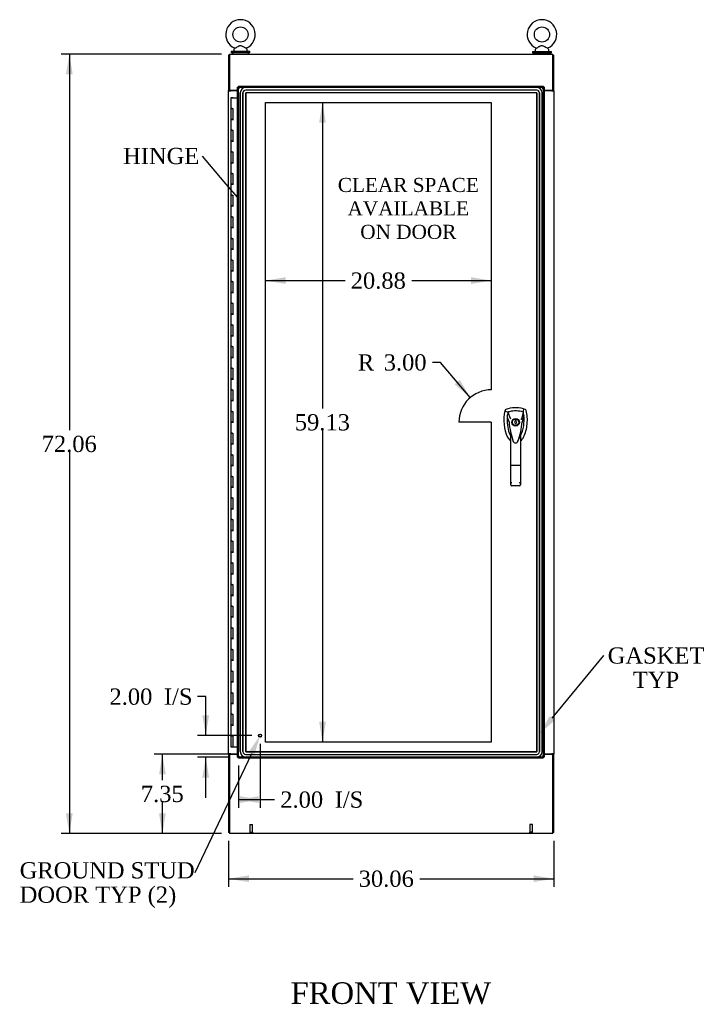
# Model space of a CAD drawing. Header units: inches. Extents: x 1 to 359, y -2 to 239.
# Tile 3 of 10: x 64 to 127, y 56 to 147. Entities that reach past the tile are written whole.
import ezdxf
from ezdxf import colors
from ezdxf.entities.mleader import LeaderData, LeaderLine
from ezdxf.enums import TextEntityAlignment as Align
from ezdxf.lldxf.tags import DXFTag
from ezdxf.math import Vec2, Vec3

# ---------------------------------------------------------------- set-up
doc = ezdxf.new("R2010")
doc.units = ezdxf.units.IN
doc.header["$MEASUREMENT"] = 0
for name, color, linetype in [('COM54578-60', 7, 'Continuous'), ('COM70219', 7, 'Continuous'), ('COM71109-1', 7, 'Continuous'), ('COM71110-2', 7, 'Continuous'), ('COM71111-4', 7, 'Continuous'), ('COM71112-4', 7, 'Continuous'), ('Default', 7, 'Continuous'), ('DV1_Default', 7, 'Continuous'), ('HAN13066', 7, 'Continuous'), ('SCS00680', 7, 'Continuous'), ('STD21878', 7, 'Continuous'), ('WAF25362', 7, 'Continuous'), ('WAM254785', 7, 'Continuous')]:
    doc.layers.add(name, color=color, linetype=linetype)
doc.styles.add('SEACAD_Times_New_Roman', font='times.ttf')
tags = doc.linetypes.add('HIDDEN2', pattern=[0.1875, 0.125, -0.0625]).pattern_tags.tags
tags[6:7] = [DXFTag(74, 4), DXFTag(75, 0), DXFTag(340, '0'), DXFTag(46, 0.0), DXFTag(50, 0.0), DXFTag(44, 0.0), DXFTag(45, 0.0)]
tags[4:5] = [DXFTag(74, 4), DXFTag(75, 0), DXFTag(340, '0'), DXFTag(46, 0.0), DXFTag(50, 0.0), DXFTag(44, 0.0), DXFTag(45, 0.0)]
doc.dimstyles.new('HAMMOND_(STH-300_x_200)', dxfattribs={"dimtxt": 1.5, "dimasz": 1.875, "dimexe": 0.75, "dimexo": 0.75, "dimgap": 0.375, "dimtad": 0, "dimtih": 1, "dimtoh": 1, "dimzin": 0, "dimdsep": 46, "dimtxsty": 'SEACAD_Times_New_Roman', "dimblk1": '_SE_FILLED', "dimblk2": '_SE_FILLED', "dimsah": 1, "dimcen": 0.75, "dimadec": 0, "dimazin": 0, "dimtfac": 0.8, "dimtofl": 0, "dimtmove": 1, "dimatfit": 3, "dimfxl": 1, "dimtolj": 1, "dimtzin": 0, "dimarcsym": 0})

# ---------------------------------------------------------------- blocks, each defined once
blk = doc.blocks.new('_SE_FILLED')
at = {"color": 0}
blk.add_line((0, 0), (-1, 0), dxfattribs=at)
blk.add_solid([(0, 0), (-1, -0.1665), (-1, 0.1665), (0, 0)], dxfattribs=at)
blk = doc.blocks.new('SE')
at = {"layer": 'COM54578-60', "color": 7, "linetype": 'Continuous'}
for p, q in [((84.068, 139.577), (83.951, 139.577)), ((83.951, 139.577), (83.951, 138.577)), ((84.005, 139.586), (84.005, 139.612)), ((84.005, 139.612), (84.055, 139.612)), ((84.055, 139.586), (84.005, 139.586)), ((84.018, 139.586), (84.018, 139.577)), ((84.055, 139.612), (84.08, 139.612)), ((84.055, 139.586), (84.08, 139.586)), ((84.068, 139.577), (84.553, 139.577)), ((84.08, 139.612), (84.13, 139.612)), ((84.13, 139.586), (84.08, 139.586)), ((84.118, 139.577), (84.118, 139.586)), ((84.13, 139.612), (84.13, 139.586)), ((84.068, 138.577), (83.951, 138.577)), ((83.951, 138.577), (84.068, 138.577)), ((83.951, 138.577), (83.951, 137.577)), ((84.068, 138.577), (84.135, 138.577)), ((84.135, 138.577), (84.135, 137.578)), ((84.068, 137.578), (83.951, 137.578)), ((83.951, 137.578), (83.951, 136.577)), ((83.951, 137.577), (84.185, 137.577)), ((84.068, 137.578), (84.135, 137.578)), ((84.068, 136.577), (83.951, 136.577)), ((83.951, 136.577), (84.068, 136.577)), ((83.951, 136.577), (83.951, 135.577)), ((84.068, 136.577), (84.135, 136.577)), ((84.135, 136.577), (84.135, 135.578)), ((84.068, 135.578), (83.951, 135.578)), ((83.951, 135.578), (83.951, 134.577)), ((83.951, 135.577), (84.185, 135.577)), ((84.068, 135.578), (84.135, 135.578)), ((84.068, 134.577), (83.951, 134.577)), ((83.951, 134.577), (84.068, 134.577)), ((83.951, 134.577), (83.951, 133.577)), ((84.068, 134.577), (84.135, 134.577)), ((84.135, 134.577), (84.135, 133.578)), ((84.068, 133.578), (83.951, 133.578)), ((83.951, 133.578), (83.951, 132.577)), ((83.951, 133.577), (84.185, 133.577)), ((84.068, 133.578), (84.135, 133.578)), ((84.068, 132.577), (83.951, 132.577)), ((83.951, 132.577), (84.068, 132.577)), ((83.951, 132.577), (83.951, 131.577)), ((84.068, 132.577), (84.135, 132.577)), ((84.135, 132.577), (84.135, 131.578)), ((84.068, 131.578), (83.951, 131.578)), ((83.951, 131.578), (83.951, 130.577)), ((83.951, 131.577), (84.185, 131.577)), ((84.068, 131.578), (84.135, 131.578)), ((84.068, 130.577), (83.951, 130.577)), ((83.951, 130.577), (84.068, 130.577)), ((83.951, 130.577), (83.951, 129.577)), ((84.068, 130.577), (84.135, 130.577)), ((84.135, 130.577), (84.135, 129.578)), ((84.068, 129.578), (83.951, 129.578)), ((83.951, 129.578), (83.951, 128.577)), ((83.951, 129.577), (84.185, 129.577)), ((84.068, 129.578), (84.135, 129.578)), ((84.068, 128.577), (83.951, 128.577)), ((83.951, 128.577), (84.068, 128.577)), ((83.951, 128.577), (83.951, 127.577)), ((84.068, 128.577), (84.135, 128.577)), ((84.135, 128.577), (84.135, 127.578)), ((84.068, 127.578), (83.951, 127.578)), ((83.951, 127.578), (83.951, 126.577)), ((83.951, 127.577), (84.185, 127.577)), ((84.068, 127.578), (84.135, 127.578)), ((84.068, 126.577), (83.951, 126.577)), ((83.951, 126.577), (84.068, 126.577)), ((83.951, 126.577), (83.951, 125.577)), ((84.068, 126.577), (84.135, 126.577)), ((84.135, 126.577), (84.135, 125.578)), ((84.068, 125.578), (83.951, 125.578)), ((83.951, 125.578), (83.951, 124.577)), ((83.951, 125.577), (84.185, 125.577)), ((84.068, 125.578), (84.135, 125.578)), ((84.068, 124.577), (83.951, 124.577)), ((83.951, 124.577), (84.068, 124.577)), ((83.951, 124.577), (83.951, 123.577)), ((84.068, 124.577), (84.135, 124.577)), ((84.135, 124.577), (84.135, 123.578)), ((84.068, 123.578), (83.951, 123.578)), ((83.951, 123.578), (83.951, 122.577)), ((83.951, 123.577), (84.185, 123.577)), ((84.068, 123.578), (84.135, 123.578)), ((84.068, 122.577), (83.951, 122.577)), ((83.951, 122.577), (84.068, 122.577)), ((83.951, 122.577), (83.951, 121.577)), ((84.068, 122.577), (84.135, 122.577)), ((84.135, 122.577), (84.135, 121.578)), ((84.068, 121.578), (83.951, 121.578)), ((83.951, 121.578), (83.951, 120.577)), ((83.951, 121.577), (84.185, 121.577)), ((84.068, 121.578), (84.135, 121.578)), ((84.068, 120.577), (83.951, 120.577)), ((83.951, 120.577), (84.068, 120.577)), ((83.951, 120.577), (83.951, 119.577)), ((84.068, 120.577), (84.135, 120.577)), ((84.135, 120.577), (84.135, 119.578)), ((84.068, 119.578), (83.951, 119.578)), ((83.951, 119.578), (83.951, 118.577)), ((83.951, 119.577), (84.185, 119.577)), ((84.068, 119.578), (84.135, 119.578)), ((84.068, 118.577), (83.951, 118.577)), ((83.951, 118.577), (84.068, 118.577)), ((83.951, 118.577), (83.951, 117.577)), ((84.068, 118.577), (84.135, 118.577)), ((84.135, 118.577), (84.135, 117.578)), ((84.068, 117.578), (83.951, 117.578)), ((83.951, 117.578), (83.951, 116.577)), ((83.951, 117.577), (84.185, 117.577)), ((84.068, 117.578), (84.135, 117.578)), ((84.068, 116.577), (83.951, 116.577)), ((83.951, 116.577), (84.068, 116.577)), ((83.951, 116.577), (83.951, 115.577)), ((84.068, 116.577), (84.135, 116.577)), ((84.135, 116.577), (84.135, 115.578)), ((84.068, 115.578), (83.951, 115.578)), ((83.951, 115.578), (83.951, 114.577)), ((83.951, 115.577), (84.185, 115.577)), ((84.068, 115.578), (84.135, 115.578)), ((84.068, 114.577), (83.951, 114.577)), ((83.951, 114.577), (84.068, 114.577)), ((83.951, 114.577), (83.951, 113.577)), ((84.068, 114.577), (84.135, 114.577)), ((84.135, 114.577), (84.135, 113.578)), ((84.068, 113.578), (83.951, 113.578)), ((83.951, 113.578), (83.951, 112.577)), ((83.951, 113.577), (84.185, 113.577)), ((84.068, 113.578), (84.135, 113.578)), ((84.068, 112.577), (83.951, 112.577)), ((83.951, 112.577), (84.068, 112.577)), ((83.951, 112.577), (83.951, 111.577)), ((84.068, 112.577), (84.135, 112.577)), ((84.135, 112.577), (84.135, 111.578)), ((84.068, 111.578), (83.951, 111.578)), ((83.951, 111.578), (83.951, 110.577)), ((83.951, 111.577), (84.185, 111.577)), ((84.068, 111.578), (84.135, 111.578)), ((84.068, 110.577), (83.951, 110.577)), ((83.951, 110.577), (84.068, 110.577)), ((83.951, 110.577), (83.951, 109.577)), ((84.068, 110.577), (84.135, 110.577)), ((84.135, 110.577), (84.135, 109.578)), ((84.068, 109.578), (83.951, 109.578)), ((83.951, 109.578), (83.951, 108.577)), ((83.951, 109.577), (84.185, 109.577)), ((84.068, 109.578), (84.135, 109.578)), ((84.068, 108.577), (83.951, 108.577)), ((83.951, 108.577), (84.068, 108.577)), ((83.951, 108.577), (83.951, 107.577)), ((84.068, 108.577), (84.135, 108.577)), ((84.135, 108.577), (84.135, 107.578)), ((84.068, 107.578), (83.951, 107.578)), ((83.951, 107.578), (83.951, 106.577)), ((83.951, 107.577), (84.185, 107.577)), ((84.068, 107.578), (84.135, 107.578)), ((84.068, 106.577), (83.951, 106.577)), ((83.951, 106.577), (84.068, 106.577)), ((83.951, 106.577), (83.951, 105.577)), ((84.068, 106.577), (84.135, 106.577)), ((84.135, 106.577), (84.135, 105.578)), ((84.068, 105.578), (83.951, 105.578)), ((83.951, 105.578), (83.951, 104.577)), ((83.951, 105.577), (84.185, 105.577)), ((84.068, 105.578), (84.135, 105.578)), ((84.068, 104.577), (83.951, 104.577)), ((83.951, 104.577), (84.068, 104.577)), ((83.951, 104.577), (83.951, 103.577)), ((84.068, 104.577), (84.135, 104.577)), ((84.135, 104.577), (84.135, 103.578)), ((84.068, 103.578), (83.951, 103.578)), ((83.951, 103.578), (83.951, 102.577)), ((83.951, 103.577), (84.185, 103.577)), ((84.068, 103.578), (84.135, 103.578)), ((84.068, 102.577), (83.951, 102.577)), ((83.951, 102.577), (84.068, 102.577)), ((83.951, 102.577), (83.951, 101.577)), ((84.068, 102.577), (84.135, 102.577)), ((84.135, 102.577), (84.135, 101.578)), ((84.068, 101.578), (83.951, 101.578)), ((83.951, 101.578), (83.951, 100.577)), ((83.951, 101.577), (84.185, 101.577)), ((84.068, 101.578), (84.135, 101.578)), ((84.068, 100.577), (83.951, 100.577)), ((83.951, 100.577), (84.068, 100.577)), ((83.951, 100.577), (83.951, 99.577)), ((84.068, 100.577), (84.135, 100.577)), ((84.135, 100.577), (84.135, 99.578)), ((84.068, 99.578), (83.951, 99.578)), ((83.951, 99.578), (83.951, 98.577)), ((83.951, 99.577), (84.185, 99.577)), ((84.068, 99.578), (84.135, 99.578)), ((84.068, 98.577), (83.951, 98.577)), ((83.951, 98.577), (84.068, 98.577)), ((83.951, 98.577), (83.951, 97.577)), ((84.068, 98.577), (84.135, 98.577)), ((84.135, 98.577), (84.135, 97.578)), ((84.068, 97.578), (83.951, 97.578)), ((83.951, 97.578), (83.951, 96.577)), ((83.951, 97.577), (84.185, 97.577)), ((84.068, 97.578), (84.135, 97.578)), ((84.068, 96.577), (83.951, 96.577)), ((83.951, 96.577), (84.068, 96.577)), ((83.951, 96.577), (83.951, 95.577)), ((84.068, 96.577), (84.135, 96.577)), ((84.135, 96.577), (84.135, 95.578)), ((84.068, 95.578), (83.951, 95.578)), ((83.951, 95.578), (83.951, 94.577)), ((83.951, 95.577), (84.185, 95.577)), ((84.068, 95.578), (84.135, 95.578)), ((84.068, 94.577), (83.951, 94.577)), ((83.951, 94.577), (84.068, 94.577)), ((83.951, 94.577), (83.951, 93.577)), ((84.068, 94.577), (84.135, 94.577)), ((84.135, 94.577), (84.135, 93.578)), ((84.068, 93.578), (83.951, 93.578)), ((83.951, 93.578), (83.951, 92.577)), ((83.951, 93.577), (84.185, 93.577)), ((84.068, 93.578), (84.135, 93.578)), ((84.068, 92.577), (83.951, 92.577)), ((83.951, 92.577), (84.068, 92.577)), ((83.951, 92.577), (83.951, 91.577)), ((84.068, 92.577), (84.135, 92.577)), ((84.135, 92.577), (84.135, 91.578)), ((84.068, 91.578), (83.951, 91.578)), ((83.951, 91.578), (83.951, 90.577)), ((83.951, 91.577), (84.185, 91.577)), ((84.068, 91.578), (84.135, 91.578)), ((84.068, 90.577), (83.951, 90.577)), ((83.951, 90.577), (84.068, 90.577)), ((83.951, 90.577), (83.951, 89.577)), ((84.068, 90.577), (84.135, 90.577)), ((84.135, 90.577), (84.135, 89.578)), ((84.068, 89.578), (83.951, 89.578)), ((83.951, 89.578), (83.951, 88.577)), ((83.951, 89.577), (84.185, 89.577)), ((84.068, 89.578), (84.135, 89.578)), ((84.068, 88.577), (83.951, 88.577)), ((83.951, 88.577), (84.068, 88.577)), ((83.951, 88.577), (83.951, 87.577)), ((84.068, 88.577), (84.135, 88.577)), ((84.135, 88.577), (84.135, 87.578)), ((84.068, 87.578), (83.951, 87.578)), ((83.951, 87.578), (83.951, 86.577)), ((83.951, 87.577), (84.185, 87.577)), ((84.068, 87.578), (84.135, 87.578)), ((84.068, 86.577), (83.951, 86.577)), ((83.951, 86.577), (84.068, 86.577)), ((83.951, 86.577), (83.951, 85.577)), ((84.068, 86.577), (84.135, 86.577)), ((84.135, 86.577), (84.135, 85.578)), ((84.068, 85.578), (83.951, 85.578)), ((83.951, 85.578), (83.951, 84.577)), ((83.951, 85.577), (84.185, 85.577)), ((84.068, 85.578), (84.135, 85.578)), ((84.068, 84.577), (83.951, 84.577)), ((83.951, 84.577), (84.068, 84.577)), ((83.951, 84.577), (83.951, 83.577)), ((84.068, 84.577), (84.135, 84.577)), ((84.135, 84.577), (84.135, 83.578)), ((84.068, 83.578), (83.951, 83.578)), ((83.951, 83.578), (83.951, 82.577)), ((83.951, 83.577), (84.185, 83.577)), ((84.068, 83.578), (84.135, 83.578)), ((84.068, 82.577), (83.951, 82.577)), ((83.951, 82.577), (84.068, 82.577)), ((83.951, 82.577), (83.951, 81.577)), ((84.068, 82.577), (84.135, 82.577)), ((84.135, 82.577), (84.135, 81.578)), ((84.068, 81.578), (83.951, 81.578)), ((83.951, 81.578), (83.951, 80.577)), ((83.951, 81.577), (84.185, 81.577)), ((84.068, 81.578), (84.135, 81.578)), ((83.951, 80.577), (84.068, 80.577)), ((83.951, 80.577), (84.135, 80.577)), ((83.951, 80.577), (83.951, 79.577)), ((84.018, 80.577), (84.018, 80.577)), ((84.135, 80.577), (84.068, 80.577)), ((84.118, 80.577), (84.118, 80.577)), ((84.135, 80.577), (84.135, 79.577)), ((83.951, 79.577), (84.135, 79.577)), ((84.135, 79.577), (84.553, 79.577))]:
    blk.add_line(p, q, dxfattribs=at)
at = {"layer": 'COM70219', "color": 7, "linetype": 'HIDDEN2'}
for p, q in [((112.225, 140.53), (85.32, 140.53)), ((112.225, 140.529), (85.32, 140.529)), ((112.225, 140.28), (85.32, 140.28)), ((112.225, 140.53), (112.226, 140.53)), ((112.225, 140.529), (112.226, 140.529)), ((112.225, 140.28), (112.226, 140.28)), ((84.82, 140.03), (84.82, 79.125)), ((84.821, 79.125), (84.821, 140.03)), ((84.821, 140.03), (84.821, 79.125)), ((84.822, 79.125), (84.822, 140.03)), ((85.07, 140.03), (85.07, 79.125)), ((85.071, 79.125), (85.071, 140.03)), ((85.319, 140.03), (85.319, 79.125)), ((112.225, 140.031), (85.32, 140.031)), ((85.32, 79.125), (85.32, 140.03)), ((85.32, 140.03), (85.32, 79.125)), ((112.225, 140.03), (85.32, 140.03)), ((85.321, 79.125), (85.321, 140.03)), ((112.225, 140.031), (112.226, 140.031)), ((112.225, 140.03), (112.226, 140.03)), ((112.225, 79.125), (112.225, 140.03)), ((112.226, 140.03), (112.226, 79.125)), ((112.226, 79.125), (112.226, 140.03)), ((112.227, 140.03), (112.227, 79.125)), ((112.475, 79.125), (112.475, 140.03)), ((112.476, 140.03), (112.476, 79.125)), ((112.724, 79.125), (112.724, 140.03)), ((112.725, 140.03), (112.725, 79.125)), ((112.725, 79.125), (112.725, 140.03)), ((112.726, 140.03), (112.726, 79.125)), ((85.32, 79.125), (112.225, 79.125)), ((85.32, 79.124), (112.225, 79.124)), ((85.32, 78.875), (112.225, 78.875)), ((85.32, 78.626), (112.225, 78.626)), ((85.32, 78.625), (112.225, 78.625)), ((112.226, 79.125), (112.225, 79.125)), ((112.226, 79.124), (112.225, 79.124)), ((112.226, 78.875), (112.225, 78.875)), ((112.226, 78.626), (112.225, 78.626)), ((112.226, 78.625), (112.225, 78.625))]:
    blk.add_line(p, q, dxfattribs=at)
for centre, radius, start, end in [((85.32, 140.03), 0.5, 90, 180), ((85.321, 140.03), 0.5, 90, 180), ((85.32, 140.03), 0.499, 90, 180), ((85.321, 140.03), 0.499, 90, 180), ((85.32, 140.03), 0.25, 90, 180), ((85.321, 140.03), 0.25, 90, 180), ((112.225, 140.03), 0.5, 0, 90), ((112.225, 140.03), 0.499, 0, 90), ((112.225, 140.03), 0.25, 0, 90), ((112.226, 140.03), 0.5, 0, 90), ((112.226, 140.03), 0.499, 0, 90), ((112.226, 140.03), 0.25, 0, 90), ((85.32, 140.03), 0.001, 90, 180), ((85.321, 140.03), 0.001, 90, 180), ((112.225, 140.03), 0.001, 0, 90), ((112.226, 140.03), 0.001, 0, 90), ((85.32, 79.125), 0.5, 180, 270), ((85.321, 79.125), 0.5, 180, 270), ((85.32, 79.125), 0.499, 180, 270), ((85.321, 79.125), 0.499, 180, 270), ((85.32, 79.125), 0.25, 180, 270), ((85.321, 79.125), 0.25, 180, 270), ((85.32, 79.125), 0.001, 180, 270), ((85.321, 79.125), 0.001, 180, 270), ((112.225, 79.125), 0.5, 270, 0), ((112.225, 79.125), 0.001, 270, 0), ((112.225, 79.125), 0.25, 270, 0), ((112.225, 79.125), 0.499, 270, 0), ((112.226, 79.125), 0.5, 270, 0), ((112.226, 79.125), 0.001, 270, 0), ((112.226, 79.125), 0.25, 270, 0), ((112.226, 79.125), 0.499, 270, 0)]:
    blk.add_arc(centre, radius, start, end, dxfattribs=at)
at = {"layer": 'COM71109-1', "color": 7, "linetype": 'Continuous'}
for p, q in [((83.838, 143.512), (83.743, 143.512)), ((83.743, 143.512), (83.743, 140.262)), ((113.708, 143.512), (113.803, 143.512)), ((113.803, 140.262), (113.803, 143.512)), ((83.743, 140.232), (83.743, 140.262)), ((83.838, 140.262), (83.743, 140.262)), ((83.743, 78.922), (83.743, 140.232)), ((83.743, 140.232), (83.933, 140.232)), ((83.838, 140.232), (83.838, 140.262)), ((84.553, 140.232), (83.933, 140.232)), ((113.613, 140.232), (112.928, 140.232)), ((113.613, 140.232), (113.803, 140.232)), ((113.708, 140.232), (113.708, 140.262)), ((113.803, 140.262), (113.708, 140.262)), ((113.803, 140.232), (113.803, 140.262)), ((113.803, 140.232), (113.803, 78.922)), ((83.743, 78.922), (83.743, 78.892)), ((83.933, 78.922), (83.743, 78.922)), ((83.743, 78.892), (83.838, 78.892)), ((83.743, 78.892), (83.743, 71.642)), ((83.838, 78.922), (83.838, 78.892)), ((83.933, 78.922), (84.553, 78.922)), ((112.928, 78.922), (113.613, 78.922)), ((113.803, 78.922), (113.613, 78.922)), ((113.708, 78.922), (113.708, 78.892)), ((113.708, 78.892), (113.803, 78.892)), ((113.803, 78.922), (113.803, 78.892)), ((113.803, 71.642), (113.803, 78.892)), ((83.838, 71.642), (83.743, 71.642)), ((113.803, 71.642), (113.708, 71.642))]:
    blk.add_line(p, q, dxfattribs=at)
at = {"layer": 'COM71110-2', "color": 7, "linetype": 'Continuous'}
for p, q in [((83.838, 143.607), (113.708, 143.607)), ((83.838, 143.607), (83.838, 143.417)), ((83.838, 143.417), (83.838, 140.262)), ((113.708, 143.417), (113.708, 143.607)), ((113.708, 140.262), (113.708, 143.417)), ((84.553, 140.262), (83.838, 140.262)), ((113.708, 140.262), (112.928, 140.262))]:
    blk.add_line(p, q, dxfattribs=at)
at = {"layer": 'COM71111-4', "color": 7, "linetype": 'Continuous'}
for p, q in [((83.838, 78.892), (83.838, 71.737)), ((83.838, 78.892), (84.553, 78.892)), ((112.928, 78.892), (113.708, 78.892)), ((113.708, 71.737), (113.708, 78.892)), ((83.838, 71.737), (83.838, 71.547)), ((113.708, 71.547), (83.838, 71.547)), ((113.708, 71.547), (113.708, 71.737))]:
    blk.add_line(p, q, dxfattribs=at)
at = {"layer": 'COM71112-4', "color": 7, "linetype": 'Continuous'}
for p, q in [((84.553, 78.61), (84.553, 140.545)), ((84.553, 140.545), (84.606, 140.545)), ((84.648, 140.545), (84.606, 140.545)), ((84.648, 140.64), (112.833, 140.64)), ((84.648, 140.64), (84.648, 140.587)), ((84.648, 140.545), (84.648, 140.587)), ((84.734, 140.458), (84.648, 140.545)), ((84.743, 140.45), (84.742, 140.45)), ((84.742, 140.45), (84.743, 140.45)), ((84.743, 140.45), (84.743, 140.45)), ((84.743, 140.45), (84.743, 140.45)), ((112.738, 140.45), (112.738, 140.45)), ((112.738, 140.45), (112.738, 140.45)), ((112.738, 140.45), (112.738, 140.45)), ((112.738, 140.45), (112.738, 140.45)), ((112.741, 140.453), (112.833, 140.545)), ((112.833, 140.64), (112.833, 140.587)), ((112.833, 140.545), (112.833, 140.587)), ((112.833, 140.545), (112.875, 140.545)), ((112.928, 140.545), (112.875, 140.545)), ((112.928, 140.545), (112.928, 78.61)), ((112.993, 140.262), (112.993, 140.232)), ((84.553, 78.61), (84.606, 78.61)), ((84.648, 78.61), (84.606, 78.61)), ((84.732, 78.694), (84.648, 78.61)), ((84.648, 78.61), (84.648, 78.568)), ((84.648, 78.515), (84.648, 78.568)), ((112.833, 78.515), (84.648, 78.515)), ((84.743, 78.705), (84.742, 78.705)), ((84.742, 78.704), (84.743, 78.705)), ((84.743, 78.705), (84.743, 78.705)), ((84.743, 78.705), (84.743, 78.705)), ((112.738, 78.705), (112.738, 78.705)), ((112.738, 78.705), (112.738, 78.705)), ((112.738, 78.705), (112.738, 78.705)), ((112.738, 78.705), (112.738, 78.704)), ((112.748, 78.694), (112.833, 78.61)), ((112.833, 78.61), (112.875, 78.61)), ((112.833, 78.61), (112.833, 78.568)), ((112.833, 78.515), (112.833, 78.568)), ((112.928, 78.61), (112.875, 78.61)), ((112.993, 78.922), (112.993, 78.892))]:
    blk.add_line(p, q, dxfattribs=at)
at = {"layer": 'COM71112-4', "color": 7, "linetype": 'HIDDEN2'}
for p, q in [((84.648, 140.545), (112.833, 140.545)), ((84.648, 78.61), (84.648, 140.545)), ((84.74, 140.453), (84.734, 140.458)), ((112.833, 140.545), (112.833, 78.61)), ((112.833, 78.61), (84.648, 78.61))]:
    blk.add_line(p, q, dxfattribs=at)
at = {"layer": 'COM71112-4', "color": 7, "linetype": 'Continuous'}
for centre, start, end in [((85.25, 141.33), 230.59439, 239.97612), ((83.863, 139.942), 30.02388, 39.40561), ((113.617, 139.942), 140.59439, 149.97612), ((112.23, 141.33), 300.02388, 309.40561), ((85.25, 77.825), 120.02388, 129.40561), ((83.863, 79.213), 320.59439, 329.97612), ((112.23, 77.825), 50.59439, 59.97612), ((113.617, 79.213), 210.02388, 219.40561)]:
    blk.add_arc(centre, 1.016, start, end, dxfattribs=at)
at = {"layer": 'DV1_Default', "color": 7, "linetype": 'HIDDEN2'}
for p, q in [((87.148, 139.139), (108.028, 139.139)), ((87.148, 80.014), (87.148, 139.139)), ((108.028, 139.139), (108.028, 112.577)), ((108.028, 109.577), (105.028, 109.577)), ((108.028, 109.577), (108.028, 80.014)), ((108.028, 80.014), (87.148, 80.014))]:
    blk.add_line(p, q, dxfattribs=at)
blk.add_arc((108.028, 109.577), 3, 90, 180, dxfattribs=at)
at = {"layer": 'HAN13066', "color": 7, "linetype": 'Continuous'}
for p, q in [((109.294, 110.679), (109.28, 110.621)), ((109.28, 110.621), (109.563, 110.515)), ((109.563, 110.515), (109.779, 109.943)), ((110.978, 110.515), (110.814, 109.859)), ((111.169, 110.766), (110.989, 110.825)), ((109.665, 109.594), (109.665, 109.594)), ((109.779, 109.943), (109.825, 109.909)), ((110.314, 109.802), (110.227, 109.802)), ((110.227, 109.802), (110.227, 109.667)), ((110.227, 109.487), (110.227, 109.452)), ((110.227, 109.452), (110.314, 109.452)), ((110.314, 109.667), (110.314, 109.802)), ((110.314, 109.452), (110.314, 109.487)), ((110.876, 109.598), (110.876, 109.598)), ((109.816, 105.6), (109.816, 108.578)), ((110.726, 108.578), (110.726, 105.6)), ((110.726, 108.297), (110.747, 108.338)), ((110.747, 108.338), (110.75, 108.344)), ((110.009, 107.937), (110.013, 107.929)), ((110.489, 107.815), (110.495, 107.828)), ((109.816, 103.792), (109.816, 105.6)), ((110.726, 105.6), (110.726, 103.792)), ((110.636, 105.595), (109.906, 105.595)), ((110.636, 103.702), (109.906, 103.702))]:
    blk.add_line(p, q, dxfattribs=at)
for radius in [0.35, 0.3]:
    blk.add_circle((110.271, 109.577), radius, dxfattribs=at)
for centre, radius, start, end in [((112.902, 109.768), 3.721, 166.75318, 205.10266), ((110.271, 108.343), 2.585, 73.85893, 110.34924), ((112.902, 109.768), 3.421, 167.3846, 174.70184), ((110.271, 108.343), 2.285, 106.83853, 108.03431), ((110.271, 108.343), 2.285, 104.45028, 106.83853), ((110.271, 108.343), 2.285, 71.96569, 104.45028), ((107.639, 109.768), 3.421, 334.89734, 7.2824), ((107.639, 109.768), 3.421, 10.11379, 12.6154), ((107.639, 109.768), 3.421, 8.519, 10.11379), ((107.639, 109.768), 3.421, 7.2824, 8.519), ((112.902, 109.768), 3.421, 174.70184, 200.20775), ((109.754, 108.247), 1.35, 91.23359, 93.76963), ((116.513, 110.164), 6.872, 184.75423, 199.9908), ((110.271, 109.577), 0.1, 115.94448, 244.05552), ((110.271, 109.577), 0.1, 295.94448, 64.05552), ((103.833, 110.193), 7.068, 340.3478, 355.1696), ((123.635, 83.15), 29.627, 115.64179, 115.75394), ((110.811, 108.809), 0.791, 85.30773, 89.6394), ((112.902, 109.768), 3.421, 200.20775, 205.10266), ((108.286, 107.973), 1.646, 10.27719, 21.64676), ((110.211, 108.507), 0.75, 233.47883, 238.15135), ((110.211, 108.507), 0.45, 205.10266, 208.42246), ((110.272, 107.903), 0.234, 202.28022, 338.21669), ((110.33, 108.507), 0.45, 331.57754, 334.89734), ((110.33, 108.507), 0.75, 301.84865, 334.89734), ((109.906, 103.792), 0.0903, 180.00172, 181.11543), ((109.906, 103.792), 0.09, 181.11716, 270), ((110.636, 103.792), 0.09, 270, 358.88284), ((110.635, 103.792), 0.0903, 358.88457, 359.99828)]:
    blk.add_arc(centre, radius, start, end, dxfattribs=at)
for points in [[(109.372, 110.766), (109.334, 110.752), (109.304, 110.719), (109.294, 110.679)], [(111.033, 110.202), (110.981, 110), (110.928, 109.799), (110.876, 109.598)], [(110.989, 110.825), (110.985, 110.722), (110.982, 110.619), (110.978, 110.515)], [(111.247, 110.679), (111.237, 110.719), (111.207, 110.752), (111.169, 110.766)], [(109.495, 110.084), (109.552, 109.921), (109.608, 109.757), (109.665, 109.594)], [(109.532, 108.189), (109.585, 108.077), (109.666, 107.978), (109.765, 107.905)], [(109.936, 108.164), (109.926, 108.198), (109.915, 108.232), (109.906, 108.266)], [(110.01, 107.937), (110.005, 107.949), (110.001, 107.962), (109.997, 107.974)], [(110.636, 108.265), (110.608, 108.168), (110.578, 108.072), (110.547, 107.976)]]:
    blk.add_open_spline(points, degree=3, dxfattribs=at)
for points, knots in [([(111.009, 108.189), (111.19, 108.574), (111.303, 108.99), (111.384, 109.837), (111.351, 110.267), (111.247, 110.679)], [0, 0, 0, 0, 0.5, 0.5, 1, 1, 1, 1]), ([(110.636, 108.265), (110.652, 108.322), (110.668, 108.38), (110.691, 108.465), (110.699, 108.494), (110.71, 108.535), (110.714, 108.548), (110.72, 108.566), (110.722, 108.572), (110.725, 108.579), (110.726, 108.58), (110.726, 108.578)], [0, 0, 0, 0, 0.5, 0.5, 0.75, 0.75, 0.875, 0.875, 0.9375, 0.9375, 1, 1, 1, 1]), ([(109.906, 105.595), (109.9, 105.595), (109.894, 105.595), (109.882, 105.595), (109.877, 105.595), (109.866, 105.595), (109.861, 105.595), (109.851, 105.596), (109.846, 105.596), (109.834, 105.597), (109.827, 105.597), (109.82, 105.598), (109.819, 105.599), (109.816, 105.6), (109.816, 105.6), (109.816, 105.6)], [0, 0, 0, 0, 0.125, 0.125, 0.25, 0.25, 0.375, 0.375, 0.5, 0.5, 0.75, 0.75, 0.875, 0.875, 1, 1, 1, 1]), ([(110.726, 105.6), (110.726, 105.6), (110.725, 105.6), (110.723, 105.599), (110.721, 105.598), (110.714, 105.597), (110.708, 105.597), (110.695, 105.596), (110.691, 105.596), (110.681, 105.595), (110.676, 105.595), (110.665, 105.595), (110.659, 105.595), (110.648, 105.595), (110.642, 105.595), (110.636, 105.595)], [0, 0, 0, 0, 0.125, 0.125, 0.25, 0.25, 0.5, 0.5, 0.625, 0.625, 0.75, 0.75, 0.875, 0.875, 1, 1, 1, 1]), ([(109.816, 103.791), (109.816, 103.806), (109.82, 103.823), (109.828, 103.851), (109.832, 103.861), (109.839, 103.88), (109.843, 103.89), (109.856, 103.921), (109.865, 103.942), (109.88, 103.976), (109.885, 103.987), (109.895, 104.01), (109.901, 104.022), (109.906, 104.034)], [0, 0, 0, 0, 0.25, 0.25, 0.375, 0.375, 0.5, 0.5, 0.75, 0.75, 0.875, 0.875, 1, 1, 1, 1]), ([(110.636, 104.034), (110.641, 104.022), (110.646, 104.01), (110.656, 103.987), (110.661, 103.976), (110.676, 103.942), (110.686, 103.921), (110.698, 103.89), (110.702, 103.88), (110.71, 103.861), (110.713, 103.851), (110.722, 103.823), (110.725, 103.806), (110.726, 103.791)], [0, 0, 0, 0, 0.125, 0.125, 0.25, 0.25, 0.5, 0.5, 0.625, 0.625, 0.75, 0.75, 1, 1, 1, 1])]:
    blk.add_open_spline(points, degree=3, knots=knots, dxfattribs=at)
at = {"layer": 'SCS00680', "color": 7, "linetype": 'Continuous'}
for p, q in [((84.213, 144.02), (84.213, 143.901)), ((84.293, 144.138), (84.227, 144.058)), ((85.449, 144.058), (85.384, 144.137)), ((85.463, 143.901), (85.463, 144.02)), ((112.083, 144.02), (112.083, 143.901)), ((112.163, 144.138), (112.097, 144.058)), ((113.319, 144.058), (113.254, 144.137)), ((113.333, 143.901), (113.333, 144.02))]:
    blk.add_line(p, q, dxfattribs=at)
for centre in [(84.838, 145.43), (112.708, 145.43)]:
    blk.add_circle(centre, 0.704, dxfattribs=at)
for centre, radius, start, end in [((84.838, 145.43), 1.367, 90, 245.96991), ((84.838, 145.43), 1.367, 293.99412, 90), ((112.708, 145.43), 1.367, 90, 245.96991), ((112.708, 145.43), 1.367, 293.99412, 90), ((84.273, 144.02), 0.06, 140.32138, 180), ((84.273, 143.901), 0.06, 180, 270), ((84.27, 144.158), 0.0259, 9.41519, 66.90021), ((85.408, 144.155), 0.03, 118.44732, 216.69379), ((85.403, 143.901), 0.06, 270, 0), ((85.403, 144.02), 0.06, 0, 39.67862), ((112.143, 144.02), 0.06, 140.32138, 180), ((112.143, 143.901), 0.06, 180, 270), ((112.14, 144.158), 0.0259, 9.41519, 66.90021), ((113.278, 144.155), 0.03, 118.44732, 216.69379), ((113.273, 143.901), 0.06, 270, 0), ((113.273, 144.02), 0.06, 0, 39.67862)]:
    blk.add_arc(centre, radius, start, end, dxfattribs=at)
for points in [[(85.385, 144.136), (85.385, 144.136), (85.367, 144.145), (85.302, 144.18), (85.255, 144.207), (85.178, 144.25), (85.151, 144.265), (85.096, 144.295), (85.068, 144.31), (85.01, 144.339), (84.98, 144.353), (84.92, 144.376), (84.888, 144.385), (84.823, 144.389), (84.79, 144.385), (84.728, 144.367), (84.698, 144.354), (84.61, 144.313), (84.554, 144.281), (84.448, 144.222), (84.398, 144.194), (84.321, 144.152), (84.295, 144.138), (84.291, 144.136), (84.29, 144.136), (84.291, 144.136)], [(113.255, 144.136), (113.255, 144.136), (113.237, 144.145), (113.172, 144.18), (113.125, 144.207), (113.048, 144.25), (113.021, 144.265), (112.966, 144.295), (112.938, 144.31), (112.88, 144.339), (112.85, 144.353), (112.79, 144.376), (112.758, 144.385), (112.693, 144.389), (112.66, 144.385), (112.598, 144.367), (112.568, 144.354), (112.48, 144.313), (112.424, 144.281), (112.318, 144.222), (112.268, 144.194), (112.191, 144.152), (112.165, 144.138), (112.161, 144.136), (112.16, 144.136), (112.161, 144.136)]]:
    blk.add_open_spline(points, degree=3, knots=[0.0683017, 0.0683017, 0.0683017, 0.0683017, 0.125, 0.125, 0.1875, 0.1875, 0.21875, 0.21875, 0.25, 0.25, 0.28125, 0.28125, 0.3125, 0.3125, 0.34375, 0.34375, 0.375, 0.375, 0.4375, 0.4375, 0.5, 0.5, 0.5625, 0.5625, 0.5685641, 0.5685641, 0.5685641, 0.5685641], dxfattribs=at)
at = {"layer": 'STD21878', "color": 7, "linetype": 'HIDDEN2'}
for p, q in [((85.713, 72.392), (85.963, 72.392)), ((85.713, 72.392), (85.713, 71.673)), ((85.963, 71.673), (85.963, 72.392)), ((111.833, 72.392), (111.583, 72.392)), ((111.583, 72.392), (111.583, 71.673)), ((111.833, 71.673), (111.833, 72.392)), ((85.697, 71.673), (85.978, 71.673)), ((85.697, 71.673), (85.697, 71.642)), ((85.697, 71.642), (85.978, 71.642)), ((85.978, 71.642), (85.978, 71.673)), ((111.848, 71.673), (111.567, 71.673)), ((111.567, 71.673), (111.567, 71.642)), ((111.848, 71.642), (111.567, 71.642)), ((111.848, 71.642), (111.848, 71.673))]:
    blk.add_line(p, q, dxfattribs=at)
for radius in [0.141, 0.125]:
    blk.add_circle((86.648, 80.61), radius, dxfattribs=at)
at = {"layer": 'WAF25362', "color": 7, "linetype": 'Continuous'}
for p, q in [((85.713, 143.841), (83.963, 143.841)), ((83.963, 143.841), (83.963, 143.732)), ((85.713, 143.732), (85.713, 143.841)), ((111.833, 143.841), (113.583, 143.841)), ((111.833, 143.841), (111.833, 143.732)), ((113.583, 143.732), (113.583, 143.841)), ((85.713, 143.732), (83.963, 143.732)), ((111.833, 143.732), (113.583, 143.732))]:
    blk.add_line(p, q, dxfattribs=at)
at = {"layer": 'WAM254785', "color": 7, "linetype": 'Continuous'}
for p, q in [((84.088, 143.732), (84.088, 143.607)), ((85.588, 143.607), (85.588, 143.732)), ((111.958, 143.732), (111.958, 143.607)), ((113.458, 143.607), (113.458, 143.732))]:
    blk.add_line(p, q, dxfattribs=at)
blk = doc.blocks.new('DMBLK8994')
at = {"layer": 'Default', "linetype": 'Continuous'}
for points in [[(81.316, 82.485), (81.629, 80.61), (81.941, 82.485)], [(81.316, 76.735), (81.941, 76.735), (81.629, 78.61)]]:
    blk.add_hatch(color=7, dxfattribs=at).paths.add_polyline_path(points)
at = {"layer": 'Default', "color": 7, "linetype": 'Continuous'}
for p, q in [((81.629, 84.214), (80.879, 84.214)), ((81.629, 80.61), (81.629, 84.214)), ((85.898, 80.61), (80.879, 80.61)), ((83.898, 78.61), (80.879, 78.61)), ((81.629, 74.86), (81.629, 78.61))]:
    blk.add_line(p, q, dxfattribs=at)
at = {"layer": 'Default', "color": 7, "linetype": 'Continuous', "style": 'SEACAD_Times_New_Roman'}
for s, p in [('2.00', (72.728, 84.964)), ('I/S', (77.759, 84.964))]:
    blk.add_text(s, height=1.5, dxfattribs=at).set_placement(p, align=Align.TOP_LEFT)
blk = doc.blocks.new('DMBLK8995')
at = {"layer": 'Default', "linetype": 'Continuous'}
for points in [[(86.523, 74.381), (86.523, 75.006), (84.648, 74.693)], [(84.773, 74.381), (86.648, 74.693), (84.773, 75.006)]]:
    blk.add_hatch(color=7, dxfattribs=at).paths.add_polyline_path(points)
at = {"layer": 'Default', "color": 7, "linetype": 'Continuous'}
for p, q in [((86.648, 79.86), (86.648, 73.943)), ((84.648, 77.86), (84.648, 73.943)), ((84.648, 74.693), (87.483, 74.693)), ((87.483, 74.693), (87.992, 74.693))]:
    blk.add_line(p, q, dxfattribs=at)
at = {"layer": 'Default', "color": 7, "linetype": 'Continuous', "style": 'SEACAD_Times_New_Roman'}
for s, p in [('I/S', (93.548, 75.443)), ('2.00', (88.517, 75.443))]:
    blk.add_text(s, height=1.5, dxfattribs=at).set_placement(p, align=Align.TOP_LEFT)
blk = doc.blocks.new('DMBLK8996')
at = {"layer": 'Default', "linetype": 'Continuous'}
for points in [[(85.618, 67.066), (85.618, 67.691), (83.743, 67.379)], [(111.928, 67.066), (113.803, 67.379), (111.928, 67.691)]]:
    blk.add_hatch(color=7, dxfattribs=at).paths.add_polyline_path(points)
at = {"layer": 'Default', "color": 7, "linetype": 'Continuous'}
for p, q in [((83.743, 70.892), (83.743, 66.629)), ((113.803, 70.892), (113.803, 66.629)), ((83.743, 67.379), (95.242, 67.379)), ((101.411, 67.379), (113.803, 67.379))]:
    blk.add_line(p, q, dxfattribs=at)
at = {"layer": 'Default', "color": 7, "linetype": 'Continuous', "style": 'SEACAD_Times_New_Roman'}
blk.add_text('30.06', height=1.5, dxfattribs=at).set_placement((95.767, 68.129), align=Align.TOP_LEFT)
blk = doc.blocks.new('DMBLK8997')
at = {"layer": 'Default', "linetype": 'Continuous'}
for points in [[(77.307, 77.017), (77.932, 77.017), (77.619, 78.892)], [(77.307, 73.422), (77.619, 71.547), (77.932, 73.422)]]:
    blk.add_hatch(color=7, dxfattribs=at).paths.add_polyline_path(points)
at = {"layer": 'Default', "color": 7, "linetype": 'Continuous'}
for p, q in [((83.713, 78.892), (76.869, 78.892)), ((77.619, 76.494), (77.619, 78.892)), ((77.619, 71.547), (77.619, 74.469)), ((83.088, 71.547), (76.869, 71.547))]:
    blk.add_line(p, q, dxfattribs=at)
at = {"layer": 'Default', "color": 7, "linetype": 'Continuous', "style": 'SEACAD_Times_New_Roman'}
blk.add_text('7.35', height=1.5, dxfattribs=at).set_placement((75.629, 75.969), align=Align.TOP_LEFT)
blk = doc.blocks.new('DMBLK8998')
at = {"layer": 'Default', "linetype": 'Continuous'}
for points in [[(68.705, 141.732), (69.33, 141.732), (69.017, 143.607)], [(68.705, 73.422), (69.017, 71.547), (69.33, 73.422)]]:
    blk.add_hatch(color=7, dxfattribs=at).paths.add_polyline_path(points)
at = {"layer": 'Default', "color": 7, "linetype": 'Continuous'}
for p, q in [((83.088, 143.607), (68.267, 143.607)), ((69.017, 143.607), (69.017, 108.852)), ((69.017, 106.827), (69.017, 71.547)), ((83.088, 71.547), (68.267, 71.547))]:
    blk.add_line(p, q, dxfattribs=at)
at = {"layer": 'Default', "color": 7, "linetype": 'Continuous', "style": 'SEACAD_Times_New_Roman'}
blk.add_text('72.06', height=1.5, dxfattribs=at).set_placement((66.458, 108.327), align=Align.TOP_LEFT)
blk = doc.blocks.new('DMBLK9016')
at = {"layer": 'Default', "linetype": 'Continuous'}
blk.add_hatch(color=7, dxfattribs=at).paths.add_polyline_path([(104.635, 113.092), (106.087, 111.864), (105.112, 113.496)])
at = {"layer": 'Default', "color": 7, "linetype": 'Continuous'}
for p, q in [((103.334, 115.108), (102.584, 115.108)), ((106.087, 111.864), (103.334, 115.108))]:
    blk.add_line(p, q, dxfattribs=at)
at = {"layer": 'Default', "color": 7, "linetype": 'Continuous', "style": 'SEACAD_Times_New_Roman'}
for s, p in [('R', (95.685, 115.858)), ('3.00', (98.078, 115.858))]:
    blk.add_text(s, height=1.5, dxfattribs=at).set_placement(p, align=Align.TOP_LEFT)
blk = doc.blocks.new('DMBLK9017')
at = {"layer": 'Default', "linetype": 'Continuous'}
for points in [[(92.732, 137.264), (92.42, 139.139), (92.107, 137.264)], [(92.732, 81.889), (92.107, 81.889), (92.42, 80.014)]]:
    blk.add_hatch(color=7, dxfattribs=at).paths.add_polyline_path(points)
at = {"layer": 'Default', "color": 7, "linetype": 'Continuous'}
for p, q in [((92.42, 139.139), (92.42, 110.852)), ((92.42, 108.827), (92.42, 80.014))]:
    blk.add_line(p, q, dxfattribs=at)
at = {"layer": 'Default', "color": 7, "linetype": 'Continuous', "style": 'SEACAD_Times_New_Roman'}
blk.add_text('59.13', height=1.5, dxfattribs=at).set_placement((89.86, 110.327), align=Align.TOP_LEFT)
blk = doc.blocks.new('DMBLK9018')
at = {"layer": 'Default', "linetype": 'Continuous'}
for points in [[(89.023, 122.365), (89.023, 122.99), (87.148, 122.677)], [(106.153, 122.365), (108.028, 122.677), (106.153, 122.99)]]:
    blk.add_hatch(color=7, dxfattribs=at).paths.add_polyline_path(points)
at = {"layer": 'Default', "color": 7, "linetype": 'Continuous'}
for p, q in [((87.148, 122.677), (94.503, 122.677)), ((100.672, 122.677), (108.028, 122.677))]:
    blk.add_line(p, q, dxfattribs=at)
at = {"layer": 'Default', "color": 7, "linetype": 'Continuous', "style": 'SEACAD_Times_New_Roman'}
blk.add_text('20.88', height=1.5, dxfattribs=at).set_placement((95.028, 123.427), align=Align.TOP_LEFT)

msp = doc.modelspace()

# ---------------------------------------------------------------- block references
at = {"layer": 'Default'}
msp.add_blockref('SE', (0, 0), dxfattribs=at)

# ---------------------------------------------------------------- texts
at = {"layer": 'Default', "color": 7, "linetype": 'Continuous', "style": 'SEACAD_Times_New_Roman'}
msp.add_text('FRONT VIEW', height=2, dxfattribs=at).set_placement((89.467, 57.802), align=Align.TOP_LEFT)
at = {"layer": 'Default', "insert": (100.354, 132.168), "char_height": 1.3, "width": 13.41002, "attachment_point": 2}
msp.add_mtext('{\\fTimes New Roman|b0||i0||c0|p34;\\C7;\\H1.3;\\W1.;CLEAR SPACE \\P}{\\fTimes New Roman|b0||i0||c0|p34;\\C7;\\H1.3;\\W1.;AVAILABLE \\P}{\\fTimes New Roman|b0||i0||c0|p34;\\C7;\\H1.3;\\W1.;ON DOOR}', dxfattribs=at)

# ---------------------------------------------------------------- dimensions: what is measured, and where the dimension line sits
at = {"layer": 'Default', "color": 7, "linetype": 'Continuous'}
for base, p1, p2, angle, picture, middle, dimtype in [((69.017, 143.607), (83.838, 143.607), (83.838, 71.547), 270, 'DMBLK8998', (69.017, 107.577), 161), ((92.419514, 139.139330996), (87.147702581, 139.139330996), (87.147702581, 80.014330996), 270, 'DMBLK9017', (92.419514, 109.576830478), 161), ((77.619174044, 78.891830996), (83.837702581, 71.546830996), (84.462702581, 78.891830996), 90, 'DMBLK8997', (77.619174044, 75.219330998), 160), ((83.743, 67.379), (83.743, 71.642), (113.803, 71.642), 0, 'DMBLK8996', (98.327, 67.379), 161)]:
    dim = msp.add_linear_dim(base=base, p1=p1, p2=p2, angle=angle, text='\\A1;<>', dimstyle='HAMMOND_(STH-300_x_200)', override={"dimtmove": 0}, dxfattribs=at)
    dim.commit()
    dim.dimension.update_dxf_attribs({"geometry": picture, "text_midpoint": middle, "dimtype": dimtype})
dim = msp.add_linear_dim(base=(108.028, 122.677), p1=(87.148, 139.139), p2=(108.028, 112.577), text='\\A1;<>', dimstyle='HAMMOND_(STH-300_x_200)', override={"dimtmove": 0}, dxfattribs=at)
dim.commit()
dim.dimension.update_dxf_attribs({"geometry": 'DMBLK9018', "text_midpoint": (97.588, 122.677), "dimtype": 160})
dim = msp.add_radius_dim(center=(108.028, 109.577), mpoint=(106.087, 111.864), text='\\A1;<>', dimstyle='HAMMOND_(STH-300_x_200)', override={"dimtmove": 0}, dxfattribs=at)
dim.commit()
dim.dimension.update_dxf_attribs({"geometry": 'DMBLK9016', "text_midpoint": (102.584, 115.108), "dimtype": 164})
dim = msp.add_linear_dim(base=(81.629, 80.61), p1=(84.648, 78.61), p2=(86.648, 80.61), angle=90, text='\\A1;<> I/S', dimstyle='HAMMOND_(STH-300_x_200)', dxfattribs=at)
dim.commit()
dim.dimension.update_dxf_attribs({"geometry": 'DMBLK8994', "text_midpoint": (80.879, 84.214), "dimtype": 160})
dim = msp.add_linear_dim(base=(86.648, 74.693), p1=(84.648, 78.61), p2=(86.648, 80.61), text='\\A1;<> I/S', dimstyle='HAMMOND_(STH-300_x_200)', dxfattribs=at)
dim.commit()
dim.dimension.update_dxf_attribs({"geometry": 'DMBLK8995', "text_midpoint": (87.992, 74.693), "dimtype": 160})

# ---------------------------------------------------------------- leaders
ml = msp.add_multileader_mtext('Standard', dxfattribs=at)
ml.set_content('{\\pxsm0.9;\\fTimes New Roman|b0||i0||c0|p34;\\W1.;HINGE\\P}', color=7)
ml.set_leader_properties()
ml.set_arrow_properties(name='_SE_FILLED')
ml.build(insert=Vec2(0, 0))
ml.multileader.update_dxf_attribs({"dogleg_length": 0, "arrow_head_size": 1.875})
ctx = ml.context
ctx.base_point, ctx.char_height, ctx.arrow_head_size, ctx.landing_gap_size = Vec3(73.897, 133.52), 1.5, 1.875, 0.525
notes = []
notes.append((ctx, [(0, (1, 1, 0), (81.318, 134.18), (-1, 0), 0, [(0, [(84.553, 130.391)], 0, [])])]))
ctx.mtext.insert = Vec3(73.987, 134.946)
ml = msp.add_multileader_mtext('Standard', dxfattribs=at)
ml.set_content('{\\pxsm0.9;\\fTimes New Roman|b0||i0||c0|p34;\\W1.;GASKET\\PTYP\\P}', color=7)
ml.set_leader_properties()
ml.build(insert=Vec2(0, 0))
ml.multileader.update_dxf_attribs({"dogleg_length": 0, "arrow_head_size": 1.875})
ctx = ml.context
ctx.base_point, ctx.char_height, ctx.arrow_head_size, ctx.landing_gap_size = Vec3(118.862, 87.354), 1.5, 1.875, 0.525
ctx.text_align_type = 1
notes.append((ctx, [(0, (1, 1, 0), (118.427, 88.014), (1, 0), 0, [(0, [(112.476, 80.778)], 0, [])])]))
ctx.mtext.insert, ctx.mtext.alignment = Vec3(123.256, 88.764), 2
ml = msp.add_multileader_mtext('Standard', dxfattribs=at)
ml.set_content('{\\pxsm0.9;\\fTimes New Roman|b0||i0||c0|p34;\\W1.;GROUND STUD\\PDOOR TYP (2)\\P}', color=7)
ml.set_leader_properties()
ml.build(insert=Vec2(0, 0))
ml.multileader.update_dxf_attribs({"dogleg_length": 0, "arrow_head_size": 1.875})
ctx = ml.context
ctx.base_point, ctx.char_height, ctx.arrow_head_size, ctx.landing_gap_size = Vec3(64.338, 67.258), 1.5, 1.875, 0.525
notes.append((ctx, [(0, (1, 1, 0), (80.613, 67.918), (-1, 0), 0, [(0, [(86.648, 80.61)], 0, [])])]))
ctx.mtext.insert = Vec3(64.428, 68.905)
for ctx, leaders in notes:
    for number, flags, end, landing, length, lines in leaders:
        leader = LeaderData()
        leader.index, (leader.has_last_leader_line, leader.has_dogleg_vector, leader.attachment_direction) = number, flags
        leader.last_leader_point, leader.dogleg_vector, leader.dogleg_length = Vec3(end), Vec3(landing), length
        for number, points, colour, breaks in lines:
            line = LeaderLine()
            line.index, line.vertices, line.color, line.breaks = number, Vec3.list(points), colors.encode_raw_color(colour), breaks
            leader.lines.append(line)
        ctx.leaders.append(leader)

doc.saveas('drawing.dxf')
